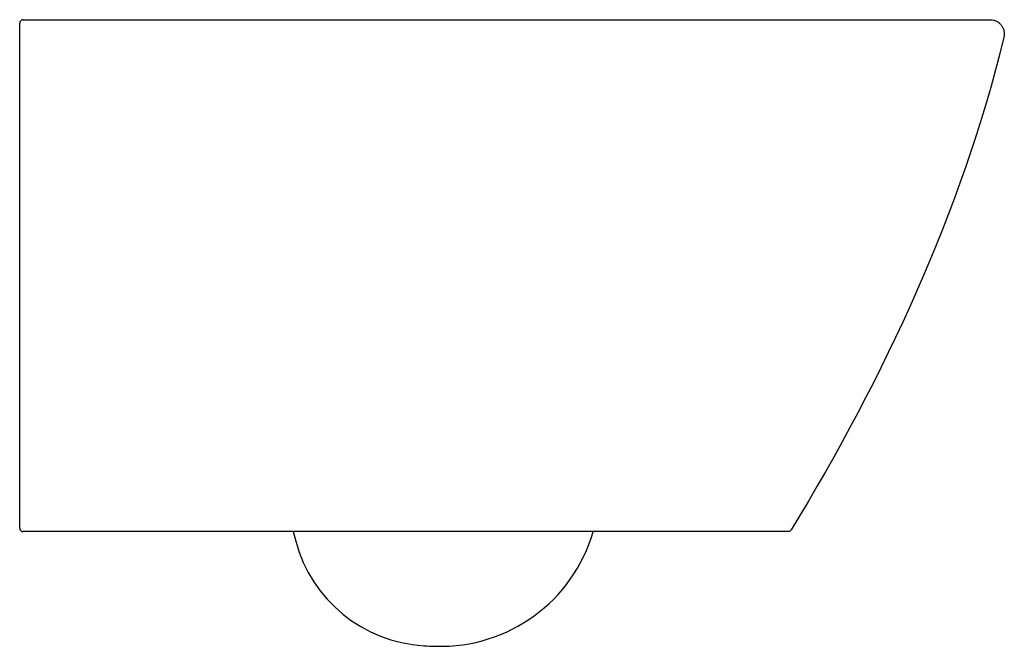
# Model space of a CAD drawing. Header units: millimetres. Extents: x 4589.618 to 4590.176, y 3260.727 to 3261.082.
import ezdxf

# ---------------------------------------------------------------- set-up
doc = ezdxf.new("R2010")
doc.units = ezdxf.units.MM
doc.layers.add('SANINDUSA', color=3, linetype='Continuous')

msp = doc.modelspace()

# ---------------------------------------------------------------- linework, layer by layer
at = {"layer": 'SANINDUSA'}
for p, q in [((4589.619838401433, 3261.081959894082), (4589.906485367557, 3261.081959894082)), ((4589.894045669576, 3260.791959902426), (4589.619838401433, 3260.791959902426)), ((4589.772807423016, 3260.791959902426), (4589.77426718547, 3260.786511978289))]:
    msp.add_line(p, q, dxfattribs=at)
for centre, radius, start, end in [((4589.619838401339, 3261.079959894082), 0.00200000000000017, 90, 180), ((4589.619838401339, 3260.793959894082), 0.00200000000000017, 180, 270), ((4589.856336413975, 3260.817015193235), 0.09000000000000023, 268.3675371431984, 343.8132238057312), ((4589.851541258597, 3260.80721750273), 0.08000000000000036, 194.9999999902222, 266.5987881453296), ((4589.860217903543, 3260.953209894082), 0.2262499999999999, 266.5987881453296, 268.3675371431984)]:
    msp.add_arc(centre, radius, start, end, dxfattribs=at)
for points, knots in [([(4589.617838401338, 3261.073055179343), (4589.617838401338, 3261.073485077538), (4589.617838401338, 3261.073914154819), (4589.617838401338, 3261.074770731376), (4589.617838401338, 3261.075202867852), (4589.617838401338, 3261.076029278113), (4589.617838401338, 3261.076426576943), (4589.617838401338, 3261.076998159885), (4589.617838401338, 3261.077183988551), (4589.617838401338, 3261.077538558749), (4589.617838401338, 3261.077878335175), (4589.617838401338, 3261.078188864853), (4589.617838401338, 3261.078484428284), (4589.617838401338, 3261.078624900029), (4589.617838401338, 3261.07901358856), (4589.617838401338, 3261.07923315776), (4589.617838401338, 3261.079503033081), (4589.617838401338, 3261.079583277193), (4589.617838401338, 3261.079719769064), (4589.617838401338, 3261.079776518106), (4589.617838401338, 3261.079913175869), (4589.617838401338, 3261.079959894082), (4589.617838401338, 3261.079959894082)], [0, 0, 0, 0, 0.1250000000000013, 0.1250000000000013, 0.2500000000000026, 0.2500000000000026, 0.3750000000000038, 0.3750000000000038, 0.4375000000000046, 0.4375000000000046, 0.5000000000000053, 0.5625000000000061, 0.5625000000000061, 0.6250000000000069, 0.6250000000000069, 0.750000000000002, 0.750000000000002, 0.8124999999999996, 0.8124999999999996, 0.874999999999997, 0.874999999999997, 1, 1, 1, 1]), ([(4589.906485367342, 3261.081959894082), (4589.910206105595, 3261.081959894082), (4589.913924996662, 3261.081959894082), (4589.921357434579, 3261.081959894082), (4589.925071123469, 3261.081959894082), (4589.936203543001, 3261.081959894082), (4589.943613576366, 3261.081959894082), (4589.958404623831, 3261.081959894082), (4589.965785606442, 3261.081959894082), (4589.980512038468, 3261.081959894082), (4589.987857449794, 3261.081959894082), (4590.002504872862, 3261.081959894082), (4590.009806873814, 3261.081959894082), (4590.018900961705, 3261.081959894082), (4590.020719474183, 3261.081959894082), (4590.024342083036, 3261.081959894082), (4590.02614699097, 3261.081959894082), (4590.031541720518, 3261.081959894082), (4590.035111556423, 3261.081959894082), (4590.045734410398, 3261.081959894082), (4590.052701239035, 3261.081959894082), (4590.066361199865, 3261.081959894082), (4590.073054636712, 3261.081959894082), (4590.086111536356, 3261.081959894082), (4590.092354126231, 3261.081959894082), (4590.104213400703, 3261.081959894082), (4590.109831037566, 3261.081959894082), (4590.116479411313, 3261.081959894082), (4590.117790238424, 3261.081959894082), (4590.120374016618, 3261.081959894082), (4590.121646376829, 3261.081959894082), (4590.125382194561, 3261.081959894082), (4590.12777331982, 3261.081959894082), (4590.13466064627, 3261.081959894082), (4590.138872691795, 3261.081959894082), (4590.144631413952, 3261.081959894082), (4590.1464572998, 3261.081959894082), (4590.149052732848, 3261.081959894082), (4590.149893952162, 3261.081959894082), (4590.151527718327, 3261.081959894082), (4590.152321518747, 3261.081959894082), (4590.156143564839, 3261.081959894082), (4590.158743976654, 3261.081959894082), (4590.163023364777, 3261.081959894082), (4590.16470509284, 3261.081959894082), (4590.166455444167, 3261.081959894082), (4590.166909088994, 3261.081959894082), (4590.167377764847, 3261.081959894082), (4590.167498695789, 3261.081959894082), (4590.167665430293, 3261.081959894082), (4590.167711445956, 3261.081959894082), (4590.167718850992, 3261.081959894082)], [0, 0, 0, 0, 0.03125000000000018, 0.03125000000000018, 0.06250000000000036, 0.06250000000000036, 0.1250000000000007, 0.1250000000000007, 0.1875000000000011, 0.1875000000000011, 0.2500000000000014, 0.2500000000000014, 0.3125000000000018, 0.3125000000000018, 0.328125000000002, 0.328125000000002, 0.3437500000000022, 0.3437500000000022, 0.3750000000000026, 0.3750000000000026, 0.4375000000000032, 0.4375000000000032, 0.5000000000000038, 0.5000000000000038, 0.5625000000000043, 0.5625000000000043, 0.625000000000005, 0.625000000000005, 0.6406250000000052, 0.6406250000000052, 0.6562500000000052, 0.6562500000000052, 0.6875000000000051, 0.6875000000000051, 0.7500000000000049, 0.7500000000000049, 0.7812500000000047, 0.7812500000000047, 0.7968750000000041, 0.7968750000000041, 0.8125000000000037, 0.8125000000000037, 0.8750000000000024, 0.8750000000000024, 0.9375000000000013, 0.9375000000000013, 0.9687500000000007, 0.9687500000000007, 0.9843750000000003, 0.9843750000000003, 1, 1, 1, 1]), ([(4590.167718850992, 3261.081959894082), (4590.168327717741, 3261.081959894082), (4590.168924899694, 3261.081891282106), (4590.170096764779, 3261.081621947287), (4590.170676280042, 3261.081417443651), (4590.171757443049, 3261.080891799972), (4590.172266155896, 3261.080569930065), (4590.173213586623, 3261.079806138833), (4590.173635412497, 3261.079378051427), (4590.174378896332, 3261.07843270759), (4590.174701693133, 3261.077909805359), (4590.175213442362, 3261.076822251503), (4590.175407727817, 3261.076251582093), (4590.175665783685, 3261.075063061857), (4590.175725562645, 3261.074465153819), (4590.175711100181, 3261.073262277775), (4590.175635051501, 3261.072653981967), (4590.175490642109, 3261.072062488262)], [0, 0, 0, 0, 0.125, 0.125, 0.25, 0.25, 0.375, 0.375, 0.5, 0.5, 0.625, 0.625, 0.75, 0.75, 0.875, 0.875, 1, 1, 1, 1]), ([(4589.617838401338, 3260.793959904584), (4589.617838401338, 3260.816666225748), (4589.617838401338, 3260.839527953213), (4589.617838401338, 3260.874053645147), (4589.617838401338, 3260.88560280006), (4589.617838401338, 3260.908761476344), (4589.617838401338, 3260.920372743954), (4589.617838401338, 3260.95530231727), (4589.617838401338, 3260.978724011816), (4589.617838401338, 3261.025744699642), (4589.617838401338, 3261.049351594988), (4589.617838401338, 3261.073055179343)], [0, 0, 0, 0, 0.25, 0.25, 0.375, 0.375, 0.5, 0.5, 0.75, 0.75, 1, 1, 1, 1]), ([(4590.053207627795, 3260.791959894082), (4590.052991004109, 3260.791959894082), (4590.052440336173, 3260.791959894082), (4590.051139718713, 3260.791959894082), (4590.050627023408, 3260.791959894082), (4590.0494451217, 3260.791959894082), (4590.048775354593, 3260.791959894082), (4590.046536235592, 3260.791959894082), (4590.044765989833, 3260.791959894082), (4590.040724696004, 3260.791959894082), (4590.038453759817, 3260.791959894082), (4590.034696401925, 3260.791959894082), (4590.033385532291, 3260.791959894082), (4590.031332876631, 3260.791959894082), (4590.03063318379, 3260.791959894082), (4590.029212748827, 3260.791959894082), (4590.028491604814, 3260.791959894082), (4590.024832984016, 3260.791959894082), (4590.021737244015, 3260.791959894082), (4590.015243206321, 3260.791959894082), (4590.011845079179, 3260.791959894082), (4590.006532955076, 3260.791959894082), (4590.004726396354, 3260.791959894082), (4590.001043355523, 3260.791959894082), (4589.999165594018, 3260.791959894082), (4589.989619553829, 3260.791959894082), (4589.981659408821, 3260.791959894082), (4589.965190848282, 3260.791959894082), (4589.95667983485, 3260.791959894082), (4589.945715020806, 3260.791959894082), (4589.943502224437, 3260.791959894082), (4589.93907068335, 3260.791959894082), (4589.936849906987, 3260.791959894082), (4589.930172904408, 3260.791959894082), (4589.925701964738, 3260.791959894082), (4589.916722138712, 3260.791959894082), (4589.912213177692, 3260.791959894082), (4589.905421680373, 3260.791959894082), (4589.903153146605, 3260.791959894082), (4589.898606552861, 3260.791959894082), (4589.896328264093, 3260.791959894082), (4589.894045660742, 3260.791959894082)], [0, 0, 0, 0, 0.06249999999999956, 0.06249999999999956, 0.09374999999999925, 0.09374999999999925, 0.1249999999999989, 0.1249999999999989, 0.1874999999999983, 0.1874999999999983, 0.2499999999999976, 0.2499999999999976, 0.2812499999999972, 0.2812499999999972, 0.2968749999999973, 0.2968749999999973, 0.3124999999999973, 0.3124999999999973, 0.3749999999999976, 0.3749999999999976, 0.4374999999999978, 0.4374999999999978, 0.4687499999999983, 0.4687499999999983, 0.4999999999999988, 0.4999999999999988, 0.6249999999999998, 0.6249999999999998, 0.7500000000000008, 0.7500000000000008, 0.7812500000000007, 0.7812500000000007, 0.8125000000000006, 0.8125000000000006, 0.8750000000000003, 0.8750000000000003, 0.9375000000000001, 0.9375000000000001, 0.96875, 0.96875, 1, 1, 1, 1]), ([(4590.054917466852, 3260.792919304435), (4590.054827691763, 3260.79277210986), (4590.054721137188, 3260.792639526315), (4590.054475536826, 3260.792402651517), (4590.054336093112, 3260.792299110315), (4590.054039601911, 3260.792132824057), (4590.053878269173, 3260.792067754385), (4590.053548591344, 3260.79198177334), (4590.053380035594, 3260.791959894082), (4590.053207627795, 3260.791959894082)], [0, 0, 0, 0, 0.25, 0.25, 0.5, 0.5, 0.75, 0.75, 1, 1, 1, 1])]:
    msp.add_open_spline(points, degree=3, knots=knots, dxfattribs=at)
msp.add_open_spline([(4590.175490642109, 3261.072062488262), (4590.151307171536, 3260.973008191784), (4590.107979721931, 3260.879920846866), (4590.054917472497, 3260.79291931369)], degree=3, dxfattribs=at)

doc.saveas('drawing.dxf')
